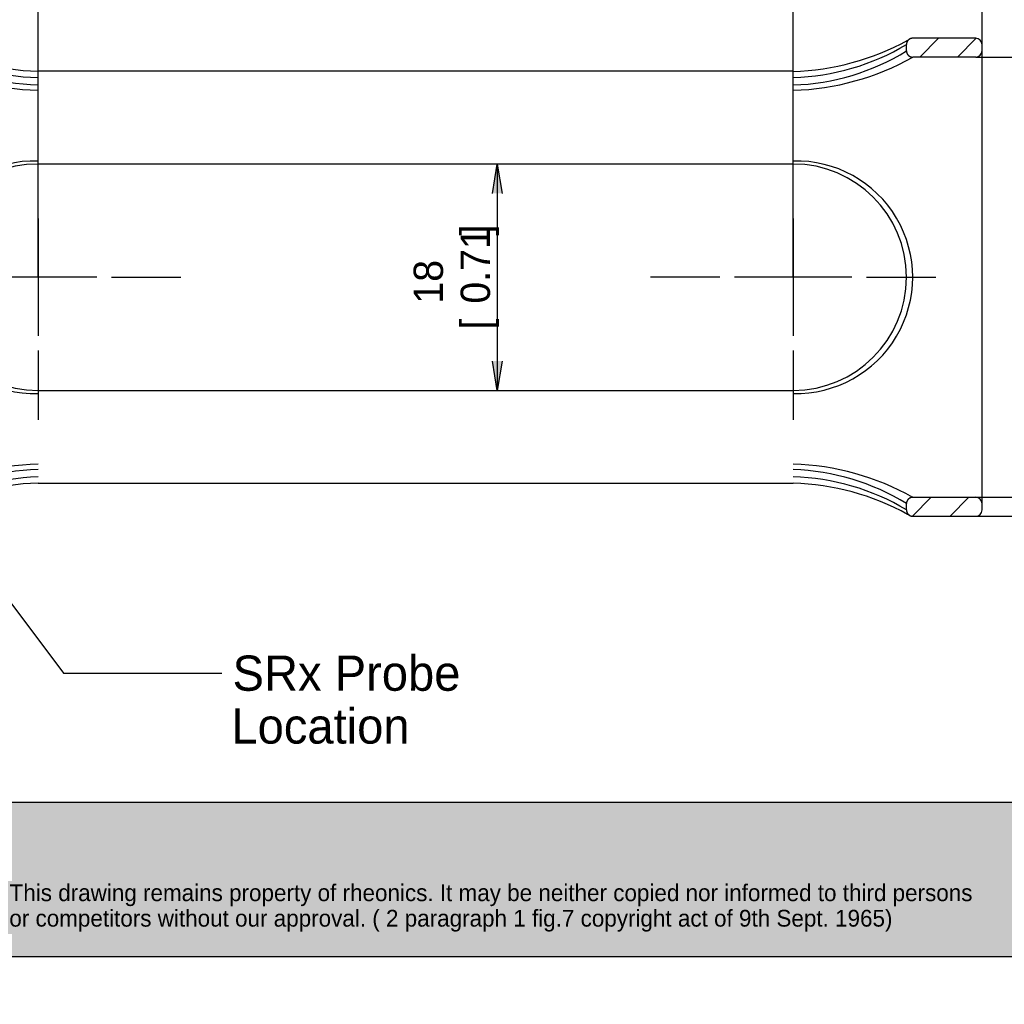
# Paper-space layout 'Layout1' of a CAD drawing. Extents: x -17 to 315, y -17 to 204.
# Tile 2 of 39: x 84 to 202, y 7 to 124. Entities that reach past the tile are written whole.
import ezdxf
from ezdxf.enums import TextEntityAlignment as Align

# ---------------------------------------------------------------- set-up
doc = ezdxf.new("R2010")
doc.units = 0
doc.linetypes.add('CENTER2', pattern=[28.575, 19.05, -3.175, 3.175, -3.175])
doc.layers.get('0').update_dxf_attribs({"linetype": 'CONTINUOUS'})
doc.layers.add('DEFAULT', color=7, linetype='CONTINUOUS')
doc.layers.add('SPS-HS-SRX', color=7, linetype='CONTINUOUS')
doc.styles.add('MtXpl_Solid_Edge_ISO', font='txt')
doc.styles.add('SEACAD_SOLID_EDGE_ISO', font='txt')
doc.styles.add('SEACAD_SOLID_EDGE_ISO1_SYM', font='txt')
doc.dimstyles.get("Standard").update_dxf_attribs({"dimtxt": 0.18, "dimasz": 0.18, "dimexe": 0.18, "dimexo": 0.0625, "dimgap": 0.09, "dimtad": 0, "dimtih": 1, "dimtoh": 1, "dimzin": 0, "dimcen": 0.09, "dimazin": 3, "dimtfac": 1, "dimtofl": 0, "dimtmove": 0, "dimatfit": 3})

# ---------------------------------------------------------------- blocks, each defined once
blk = doc.blocks.new('_DOT')
at = {"color": 0}
blk.add_line((0, 0), (-1, 0), dxfattribs=at)
at = {"color": 0, "const_width": 0.333}
blk.add_lwpolyline([(-0.1665, 0, 1), (0.1665, 0, 1)], format="xyb", close=True, dxfattribs=at)
blk = doc.blocks.new('*U61')
at = {"layer": 'DEFAULT', "color": 7, "linetype": 'BYBLOCK'}
blk.add_line((89.48, 46.2), (108.33, 46.2), dxfattribs=at)
blk.add_lwpolyline([(56.93, 89.58), (89.48, 46.2)], dxfattribs=at)
at = {"layer": 'DEFAULT', "color": 7, "linetype": 'CONTINUOUS', "xscale": 4.2, "yscale": 4.2, "zscale": 4.2, "rotation": 126.8867991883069}
blk.add_blockref('_DOT', (54.41, 92.94), dxfattribs=at)
at = {"layer": 'DEFAULT', "color": 7, "style": 'MtXpl_Solid_Edge_ISO'}
for s, p in [('SRx Probe', (109.62, 44.11)), ('Location', (109.48, 37.81))]:
    blk.add_text(s, height=4.2, dxfattribs=at).set_placement(p)
blk = doc.blocks.new('*X65')
at = {"color": 0}
for p, q in [((190.65, 64.93), (192.9, 67.18)), ((195.14, 64.93), (197.39, 67.18))]:
    blk.add_line(p, q, dxfattribs=at)
blk = doc.blocks.new('*X70')
at = {"color": 0}
for p, q in [((191.52, 119.68), (193.77, 121.93)), ((196.01, 119.68), (198.25, 121.92))]:
    blk.add_line(p, q, dxfattribs=at)
blk = doc.blocks.new('SE5')
at = {"layer": 'SPS-HS-SRX', "color": 7, "linetype": 'CONTINUOUS'}
for p, q in [((189.94, 120.43), (189.94, 121.18)), ((198.19, 121.93), (190.69, 121.93)), ((198.94, 120.43), (198.94, 121.18)), ((198.94, 66.43), (198.94, 120.43)), ((198.19, 119.68), (190.69, 119.68)), ((176.44, 117.99), (86.44, 117.99)), ((176.44, 106.93), (86.44, 106.93)), ((86.44, 79.93), (176.44, 79.93)), ((86.44, 68.86), (176.44, 68.86)), ((190.69, 67.18), (198.19, 67.18)), ((189.94, 65.68), (189.94, 66.43)), ((198.94, 65.68), (198.94, 66.43)), ((190.69, 64.93), (198.19, 64.93))]:
    blk.add_line(p, q, dxfattribs=at)
at = {"layer": 'SPS-HS-SRX', "color": 7}
for points in [[(190.69, 121.93, 0), (190.68, 121.93, 0), (190.67, 121.93, 0), (190.67, 121.92, 0), (190.66, 121.92, 0), (190.66, 121.92, 0), (190.65, 121.92, 0), (190.64, 121.92, 0), (190.64, 121.92, 0), (190.63, 121.92, 0), (190.62, 121.92, 0), (190.62, 121.92, 0), (190.61, 121.92, 0), (190.6, 121.92, 0), (190.6, 121.92, 0), (190.59, 121.92, 0), (190.59, 121.92, 0), (190.58, 121.92, 0), (190.57, 121.92, 0), (190.57, 121.92, 0), (190.56, 121.92, 0), (190.56, 121.91, 0), (190.55, 121.91, 0), (190.54, 121.91, 0), (190.54, 121.91, 0), (190.53, 121.91, 0), (190.53, 121.91, 0), (190.52, 121.91, 0), (190.51, 121.91, 0), (190.51, 121.9, 0), (190.5, 121.9, 0), (190.5, 121.9, 0), (190.49, 121.9, 0), (190.48, 121.9, 0), (190.48, 121.9, 0), (190.47, 121.89, 0), (190.47, 121.89, 0), (190.46, 121.89, 0), (190.46, 121.89, 0), (190.45, 121.89, 0), (190.44, 121.89, 0), (190.44, 121.88, 0), (190.43, 121.88, 0), (190.43, 121.88, 0), (190.42, 121.88, 0), (190.41, 121.87, 0), (190.41, 121.87, 0), (190.4, 121.87, 0), (190.4, 121.87, 0), (190.39, 121.86, 0), (190.39, 121.86, 0), (190.38, 121.86, 0), (190.37, 121.86, 0), (190.37, 121.86, 0), (190.36, 121.85, 0), (190.36, 121.85, 0), (190.35, 121.85, 0), (190.35, 121.84, 0), (190.34, 121.84, 0), (190.34, 121.84, 0), (190.33, 121.83, 0), (190.32, 121.83, 0), (190.32, 121.83, 0), (190.31, 121.83, 0), (190.31, 121.82, 0), (190.3, 121.82, 0), (190.3, 121.82, 0), (190.29, 121.81, 0), (190.29, 121.81, 0), (190.28, 121.81, 0), (190.28, 121.8, 0), (190.27, 121.8, 0), (190.27, 121.8, 0), (190.26, 121.79, 0), (190.26, 121.79, 0), (190.25, 121.79, 0), (190.25, 121.78, 0), (190.24, 121.78, 0), (190.24, 121.78, 0), (190.23, 121.77, 0), (190.23, 121.77, 0), (190.22, 121.77, 0), (190.22, 121.76, 0), (190.21, 121.76, 0), (190.21, 121.75, 0), (190.2, 121.75, 0), (190.2, 121.75, 0), (190.19, 121.74, 0), (190.19, 121.74, 0), (190.19, 121.73, 0), (190.18, 121.73, 0), (190.18, 121.72, 0), (190.17, 121.72, 0), (190.17, 121.72, 0), (190.16, 121.71, 0), (190.16, 121.71, 0), (190.15, 121.7, 0), (190.15, 121.7, 0), (190.15, 121.69, 0), (190.14, 121.69, 0), (190.14, 121.69, 0), (190.13, 121.68, 0), (190.13, 121.68, 0), (190.12, 121.67, 0), (190.12, 121.67, 0), (190.12, 121.66, 0), (190.11, 121.66, 0), (190.11, 121.65, 0), (190.1, 121.65, 0), (190.1, 121.64, 0), (190.1, 121.64, 0), (190.09, 121.64, 0), (190.09, 121.63, 0), (190.09, 121.62, 0), (190.08, 121.62, 0), (190.08, 121.61, 0), (190.07, 121.61, 0), (190.07, 121.61, 0), (190.07, 121.6, 0), (190.06, 121.59, 0), (190.06, 121.59, 0), (190.06, 121.58, 0), (190.05, 121.58, 0), (190.05, 121.57, 0), (190.05, 121.57, 0), (190.04, 121.56, 0), (190.04, 121.56, 0), (190.04, 121.55, 0), (190.03, 121.55, 0), (190.03, 121.54, 0), (190.03, 121.54, 0), (190.03, 121.53, 0), (190.02, 121.53, 0), (190.02, 121.52, 0), (190.02, 121.52, 0), (190.01, 121.51, 0), (190.01, 121.5, 0), (190.01, 121.5, 0), (190.01, 121.49, 0), (190, 121.49, 0), (190, 121.48, 0), (190, 121.48, 0), (190, 121.47, 0), (190, 121.47, 0), (189.99, 121.46, 0), (189.99, 121.45, 0), (189.99, 121.45, 0), (189.99, 121.44, 0), (189.98, 121.44, 0), (189.98, 121.43, 0), (189.98, 121.42, 0), (189.98, 121.42, 0), (189.97, 121.41, 0), (189.97, 121.41, 0), (189.97, 121.4, 0), (189.97, 121.39, 0), (189.97, 121.39, 0), (189.97, 121.38, 0), (189.96, 121.38, 0), (189.96, 121.37, 0), (189.96, 121.37, 0), (189.96, 121.36, 0), (189.96, 121.35, 0), (189.96, 121.35, 0), (189.96, 121.34, 0), (189.95, 121.34, 0), (189.95, 121.33, 0), (189.95, 121.32, 0), (189.95, 121.32, 0), (189.95, 121.31, 0), (189.95, 121.31, 0), (189.95, 121.3, 0), (189.94, 121.29, 0), (189.94, 121.29, 0), (189.94, 121.28, 0), (189.94, 121.28, 0), (189.94, 121.27, 0), (189.94, 121.26, 0), (189.94, 121.26, 0), (189.94, 121.25, 0), (189.94, 121.24, 0), (189.94, 121.24, 0), (189.94, 121.23, 0), (189.94, 121.22, 0), (189.94, 121.22, 0), (189.94, 121.21, 0), (189.94, 121.21, 0), (189.94, 121.2, 0), (189.94, 121.19, 0), (189.94, 121.19, 0), (189.94, 121.18, 0), (189.94, 121.18, 0)], [(189.94, 120.43, 0), (189.94, 120.42, 0), (189.94, 120.41, 0), (189.94, 120.41, 0), (189.94, 120.4, 0), (189.94, 120.39, 0), (189.94, 120.39, 0), (189.94, 120.38, 0), (189.94, 120.38, 0), (189.94, 120.37, 0), (189.94, 120.36, 0), (189.94, 120.36, 0), (189.94, 120.35, 0), (189.94, 120.34, 0), (189.94, 120.34, 0), (189.94, 120.33, 0), (189.94, 120.33, 0), (189.94, 120.32, 0), (189.94, 120.31, 0), (189.94, 120.31, 0), (189.95, 120.3, 0), (189.95, 120.3, 0), (189.95, 120.29, 0), (189.95, 120.28, 0), (189.95, 120.28, 0), (189.95, 120.27, 0), (189.95, 120.27, 0), (189.96, 120.26, 0), (189.96, 120.25, 0), (189.96, 120.25, 0), (189.96, 120.24, 0), (189.96, 120.24, 0), (189.96, 120.23, 0), (189.96, 120.22, 0), (189.97, 120.22, 0), (189.97, 120.21, 0), (189.97, 120.21, 0), (189.97, 120.2, 0), (189.97, 120.19, 0), (189.97, 120.19, 0), (189.98, 120.18, 0), (189.98, 120.18, 0), (189.98, 120.17, 0), (189.98, 120.17, 0), (189.99, 120.16, 0), (189.99, 120.15, 0), (189.99, 120.15, 0), (189.99, 120.14, 0), (189.99, 120.14, 0), (190, 120.13, 0), (190, 120.12, 0), (190, 120.12, 0), (190, 120.11, 0), (190.01, 120.11, 0), (190.01, 120.1, 0), (190.01, 120.1, 0), (190.01, 120.09, 0), (190.02, 120.09, 0), (190.02, 120.08, 0), (190.02, 120.08, 0), (190.03, 120.07, 0), (190.03, 120.06, 0), (190.03, 120.06, 0), (190.03, 120.05, 0), (190.04, 120.05, 0), (190.04, 120.04, 0), (190.04, 120.04, 0), (190.05, 120.03, 0), (190.05, 120.03, 0), (190.05, 120.02, 0), (190.06, 120.02, 0), (190.06, 120.01, 0), (190.06, 120.01, 0), (190.07, 120, 0), (190.07, 120, 0), (190.07, 119.99, 0), (190.08, 119.99, 0), (190.08, 119.98, 0), (190.09, 119.98, 0), (190.09, 119.97, 0), (190.09, 119.97, 0), (190.1, 119.96, 0), (190.1, 119.96, 0), (190.1, 119.95, 0), (190.11, 119.95, 0), (190.11, 119.94, 0), (190.12, 119.94, 0), (190.12, 119.93, 0), (190.12, 119.93, 0), (190.13, 119.92, 0), (190.13, 119.92, 0), (190.14, 119.92, 0), (190.14, 119.91, 0), (190.15, 119.91, 0), (190.15, 119.9, 0), (190.15, 119.9, 0), (190.16, 119.89, 0), (190.16, 119.89, 0), (190.17, 119.89, 0), (190.17, 119.88, 0), (190.18, 119.88, 0), (190.18, 119.87, 0), (190.18, 119.87, 0), (190.19, 119.86, 0), (190.19, 119.86, 0), (190.2, 119.86, 0), (190.2, 119.85, 0), (190.21, 119.85, 0), (190.21, 119.84, 0), (190.22, 119.84, 0), (190.22, 119.84, 0), (190.23, 119.83, 0), (190.23, 119.83, 0), (190.24, 119.83, 0), (190.24, 119.82, 0), (190.25, 119.82, 0), (190.25, 119.81, 0), (190.26, 119.81, 0), (190.26, 119.81, 0), (190.27, 119.8, 0), (190.27, 119.8, 0), (190.28, 119.8, 0), (190.28, 119.79, 0), (190.29, 119.79, 0), (190.29, 119.79, 0), (190.3, 119.78, 0), (190.3, 119.78, 0), (190.31, 119.78, 0), (190.31, 119.78, 0), (190.32, 119.77, 0), (190.32, 119.77, 0), (190.33, 119.77, 0), (190.34, 119.76, 0), (190.34, 119.76, 0), (190.35, 119.76, 0), (190.35, 119.75, 0), (190.36, 119.75, 0), (190.36, 119.75, 0), (190.37, 119.75, 0), (190.37, 119.74, 0), (190.38, 119.74, 0), (190.38, 119.74, 0), (190.39, 119.74, 0), (190.4, 119.73, 0), (190.4, 119.73, 0), (190.41, 119.73, 0), (190.41, 119.73, 0), (190.42, 119.72, 0), (190.43, 119.72, 0), (190.43, 119.72, 0), (190.44, 119.72, 0), (190.44, 119.72, 0), (190.45, 119.72, 0), (190.46, 119.71, 0), (190.46, 119.71, 0), (190.47, 119.71, 0), (190.47, 119.71, 0), (190.48, 119.71, 0), (190.48, 119.7, 0), (190.49, 119.7, 0), (190.5, 119.7, 0), (190.5, 119.7, 0), (190.51, 119.7, 0), (190.51, 119.7, 0), (190.52, 119.69, 0), (190.53, 119.69, 0), (190.53, 119.69, 0), (190.54, 119.69, 0), (190.54, 119.69, 0), (190.55, 119.69, 0), (190.56, 119.69, 0), (190.56, 119.69, 0), (190.57, 119.69, 0), (190.57, 119.68, 0), (190.58, 119.68, 0), (190.59, 119.68, 0), (190.59, 119.68, 0), (190.6, 119.68, 0), (190.6, 119.68, 0), (190.61, 119.68, 0), (190.62, 119.68, 0), (190.62, 119.68, 0), (190.63, 119.68, 0), (190.64, 119.68, 0), (190.64, 119.68, 0), (190.65, 119.68, 0), (190.66, 119.68, 0), (190.66, 119.68, 0), (190.67, 119.68, 0), (190.67, 119.68, 0), (190.68, 119.68, 0), (190.69, 119.68, 0)], [(190.69, 67.18, 0), (190.68, 67.18, 0), (190.67, 67.18, 0), (190.67, 67.18, 0), (190.66, 67.18, 0), (190.66, 67.17, 0), (190.65, 67.17, 0), (190.64, 67.17, 0), (190.64, 67.17, 0), (190.63, 67.17, 0), (190.62, 67.17, 0), (190.62, 67.17, 0), (190.61, 67.17, 0), (190.6, 67.17, 0), (190.6, 67.17, 0), (190.59, 67.17, 0), (190.59, 67.17, 0), (190.58, 67.17, 0), (190.57, 67.17, 0), (190.57, 67.17, 0), (190.56, 67.17, 0), (190.56, 67.16, 0), (190.55, 67.16, 0), (190.54, 67.16, 0), (190.54, 67.16, 0), (190.53, 67.16, 0), (190.53, 67.16, 0), (190.52, 67.16, 0), (190.51, 67.16, 0), (190.51, 67.15, 0), (190.5, 67.15, 0), (190.5, 67.15, 0), (190.49, 67.15, 0), (190.48, 67.15, 0), (190.48, 67.15, 0), (190.47, 67.14, 0), (190.47, 67.14, 0), (190.46, 67.14, 0), (190.46, 67.14, 0), (190.45, 67.14, 0), (190.44, 67.13, 0), (190.44, 67.13, 0), (190.43, 67.13, 0), (190.43, 67.13, 0), (190.42, 67.13, 0), (190.41, 67.12, 0), (190.41, 67.12, 0), (190.4, 67.12, 0), (190.4, 67.12, 0), (190.39, 67.11, 0), (190.39, 67.11, 0), (190.38, 67.11, 0), (190.37, 67.11, 0), (190.37, 67.1, 0), (190.36, 67.1, 0), (190.36, 67.1, 0), (190.35, 67.1, 0), (190.35, 67.09, 0), (190.34, 67.09, 0), (190.34, 67.09, 0), (190.33, 67.09, 0), (190.32, 67.08, 0), (190.32, 67.08, 0), (190.31, 67.08, 0), (190.31, 67.07, 0), (190.3, 67.07, 0), (190.3, 67.07, 0), (190.29, 67.06, 0), (190.29, 67.06, 0), (190.28, 67.06, 0), (190.28, 67.05, 0), (190.27, 67.05, 0), (190.27, 67.05, 0), (190.26, 67.04, 0), (190.26, 67.04, 0), (190.25, 67.04, 0), (190.25, 67.03, 0), (190.24, 67.03, 0), (190.24, 67.03, 0), (190.23, 67.02, 0), (190.23, 67.02, 0), (190.22, 67.02, 0), (190.22, 67.01, 0), (190.21, 67.01, 0), (190.21, 67, 0), (190.2, 67, 0), (190.2, 67, 0), (190.19, 66.99, 0), (190.19, 66.99, 0), (190.19, 66.98, 0), (190.18, 66.98, 0), (190.18, 66.98, 0), (190.17, 66.97, 0), (190.17, 66.97, 0), (190.16, 66.96, 0), (190.16, 66.96, 0), (190.15, 66.95, 0), (190.15, 66.95, 0), (190.15, 66.95, 0), (190.14, 66.94, 0), (190.14, 66.94, 0), (190.13, 66.93, 0), (190.13, 66.93, 0), (190.12, 66.92, 0), (190.12, 66.92, 0), (190.12, 66.91, 0), (190.11, 66.91, 0), (190.11, 66.9, 0), (190.1, 66.9, 0), (190.1, 66.89, 0), (190.1, 66.89, 0), (190.09, 66.88, 0), (190.09, 66.88, 0), (190.09, 66.87, 0), (190.08, 66.87, 0), (190.08, 66.86, 0), (190.07, 66.86, 0), (190.07, 66.85, 0), (190.07, 66.85, 0), (190.06, 66.84, 0), (190.06, 66.84, 0), (190.06, 66.83, 0), (190.05, 66.83, 0), (190.05, 66.82, 0), (190.05, 66.82, 0), (190.04, 66.81, 0), (190.04, 66.81, 0), (190.04, 66.8, 0), (190.03, 66.8, 0), (190.03, 66.79, 0), (190.03, 66.79, 0), (190.03, 66.78, 0), (190.02, 66.78, 0), (190.02, 66.77, 0), (190.02, 66.77, 0), (190.01, 66.76, 0), (190.01, 66.75, 0), (190.01, 66.75, 0), (190.01, 66.74, 0), (190, 66.74, 0), (190, 66.73, 0), (190, 66.73, 0), (190, 66.72, 0), (190, 66.71, 0), (189.99, 66.71, 0), (189.99, 66.7, 0), (189.99, 66.7, 0), (189.99, 66.69, 0), (189.98, 66.69, 0), (189.98, 66.68, 0), (189.98, 66.67, 0), (189.98, 66.67, 0), (189.97, 66.66, 0), (189.97, 66.66, 0), (189.97, 66.65, 0), (189.97, 66.65, 0), (189.97, 66.64, 0), (189.97, 66.63, 0), (189.96, 66.63, 0), (189.96, 66.62, 0), (189.96, 66.62, 0), (189.96, 66.61, 0), (189.96, 66.6, 0), (189.96, 66.6, 0), (189.96, 66.59, 0), (189.95, 66.59, 0), (189.95, 66.58, 0), (189.95, 66.57, 0), (189.95, 66.57, 0), (189.95, 66.56, 0), (189.95, 66.56, 0), (189.95, 66.55, 0), (189.94, 66.54, 0), (189.94, 66.54, 0), (189.94, 66.53, 0), (189.94, 66.52, 0), (189.94, 66.52, 0), (189.94, 66.51, 0), (189.94, 66.51, 0), (189.94, 66.5, 0), (189.94, 66.49, 0), (189.94, 66.49, 0), (189.94, 66.48, 0), (189.94, 66.48, 0), (189.94, 66.47, 0), (189.94, 66.46, 0), (189.94, 66.46, 0), (189.94, 66.45, 0), (189.94, 66.44, 0), (189.94, 66.44, 0), (189.94, 66.43, 0), (189.94, 66.43, 0)], [(189.94, 65.68, 0), (189.94, 65.67, 0), (189.94, 65.66, 0), (189.94, 65.66, 0), (189.94, 65.65, 0), (189.94, 65.64, 0), (189.94, 65.64, 0), (189.94, 65.63, 0), (189.94, 65.63, 0), (189.94, 65.62, 0), (189.94, 65.61, 0), (189.94, 65.61, 0), (189.94, 65.6, 0), (189.94, 65.6, 0), (189.94, 65.59, 0), (189.94, 65.58, 0), (189.94, 65.58, 0), (189.94, 65.57, 0), (189.94, 65.56, 0), (189.94, 65.56, 0), (189.95, 65.55, 0), (189.95, 65.55, 0), (189.95, 65.54, 0), (189.95, 65.53, 0), (189.95, 65.53, 0), (189.95, 65.52, 0), (189.95, 65.52, 0), (189.96, 65.51, 0), (189.96, 65.5, 0), (189.96, 65.5, 0), (189.96, 65.49, 0), (189.96, 65.49, 0), (189.96, 65.48, 0), (189.96, 65.47, 0), (189.97, 65.47, 0), (189.97, 65.46, 0), (189.97, 65.46, 0), (189.97, 65.45, 0), (189.97, 65.44, 0), (189.97, 65.44, 0), (189.98, 65.43, 0), (189.98, 65.43, 0), (189.98, 65.42, 0), (189.98, 65.42, 0), (189.99, 65.41, 0), (189.99, 65.4, 0), (189.99, 65.4, 0), (189.99, 65.39, 0), (189.99, 65.39, 0), (190, 65.38, 0), (190, 65.38, 0), (190, 65.37, 0), (190, 65.36, 0), (190.01, 65.36, 0), (190.01, 65.35, 0), (190.01, 65.35, 0), (190.01, 65.34, 0), (190.02, 65.34, 0), (190.02, 65.33, 0), (190.02, 65.33, 0), (190.03, 65.32, 0), (190.03, 65.31, 0), (190.03, 65.31, 0), (190.03, 65.3, 0), (190.04, 65.3, 0), (190.04, 65.29, 0), (190.04, 65.29, 0), (190.05, 65.28, 0), (190.05, 65.28, 0), (190.05, 65.27, 0), (190.06, 65.27, 0), (190.06, 65.26, 0), (190.06, 65.26, 0), (190.07, 65.25, 0), (190.07, 65.25, 0), (190.07, 65.24, 0), (190.08, 65.24, 0), (190.08, 65.23, 0), (190.09, 65.23, 0), (190.09, 65.22, 0), (190.09, 65.22, 0), (190.1, 65.21, 0), (190.1, 65.21, 0), (190.1, 65.2, 0), (190.11, 65.2, 0), (190.11, 65.19, 0), (190.12, 65.19, 0), (190.12, 65.18, 0), (190.12, 65.18, 0), (190.13, 65.17, 0), (190.13, 65.17, 0), (190.14, 65.17, 0), (190.14, 65.16, 0), (190.15, 65.16, 0), (190.15, 65.15, 0), (190.15, 65.15, 0), (190.16, 65.14, 0), (190.16, 65.14, 0), (190.17, 65.13, 0), (190.17, 65.13, 0), (190.18, 65.13, 0), (190.18, 65.12, 0), (190.18, 65.12, 0), (190.19, 65.11, 0), (190.19, 65.11, 0), (190.2, 65.11, 0), (190.2, 65.1, 0), (190.21, 65.1, 0), (190.21, 65.09, 0), (190.22, 65.09, 0), (190.22, 65.09, 0), (190.23, 65.08, 0), (190.23, 65.08, 0), (190.24, 65.08, 0), (190.24, 65.07, 0), (190.25, 65.07, 0), (190.25, 65.06, 0), (190.26, 65.06, 0), (190.26, 65.06, 0), (190.27, 65.05, 0), (190.27, 65.05, 0), (190.28, 65.05, 0), (190.28, 65.04, 0), (190.29, 65.04, 0), (190.29, 65.04, 0), (190.3, 65.03, 0), (190.3, 65.03, 0), (190.31, 65.03, 0), (190.31, 65.03, 0), (190.32, 65.02, 0), (190.32, 65.02, 0), (190.33, 65.02, 0), (190.34, 65.01, 0), (190.34, 65.01, 0), (190.35, 65.01, 0), (190.35, 65, 0), (190.36, 65, 0), (190.36, 65, 0), (190.37, 65, 0), (190.37, 64.99, 0), (190.38, 64.99, 0), (190.38, 64.99, 0), (190.39, 64.99, 0), (190.4, 64.98, 0), (190.4, 64.98, 0), (190.41, 64.98, 0), (190.41, 64.98, 0), (190.42, 64.98, 0), (190.43, 64.97, 0), (190.43, 64.97, 0), (190.44, 64.97, 0), (190.44, 64.97, 0), (190.45, 64.96, 0), (190.46, 64.96, 0), (190.46, 64.96, 0), (190.47, 64.96, 0), (190.47, 64.96, 0), (190.48, 64.96, 0), (190.48, 64.95, 0), (190.49, 64.95, 0), (190.5, 64.95, 0), (190.5, 64.95, 0), (190.51, 64.95, 0), (190.51, 64.95, 0), (190.52, 64.94, 0), (190.53, 64.94, 0), (190.53, 64.94, 0), (190.54, 64.94, 0), (190.54, 64.94, 0), (190.55, 64.94, 0), (190.56, 64.94, 0), (190.56, 64.94, 0), (190.57, 64.94, 0), (190.57, 64.93, 0), (190.58, 64.93, 0), (190.59, 64.93, 0), (190.59, 64.93, 0), (190.6, 64.93, 0), (190.6, 64.93, 0), (190.61, 64.93, 0), (190.62, 64.93, 0), (190.62, 64.93, 0), (190.63, 64.93, 0), (190.64, 64.93, 0), (190.64, 64.93, 0), (190.65, 64.93, 0), (190.66, 64.93, 0), (190.66, 64.93, 0), (190.67, 64.93, 0), (190.67, 64.93, 0), (190.68, 64.93, 0), (190.69, 64.93, 0)], [(190.3, 65.03, 0), (190.3, 65.03, 0), (190.3, 65.03, 0), (190.3, 65.03, 0), (190.3, 65.03, 0), (190.3, 65.03, 0), (190.29, 65.03, 0), (190.29, 65.03, 0), (190.29, 65.03, 0), (190.29, 65.04, 0), (190.29, 65.04, 0), (190.29, 65.04, 0), (190.29, 65.04, 0), (190.29, 65.04, 0), (190.29, 65.04, 0), (190.29, 65.04, 0), (190.28, 65.04, 0), (190.28, 65.04, 0), (190.28, 65.04, 0), (190.28, 65.04, 0), (190.28, 65.04, 0), (190.28, 65.04, 0), (190.28, 65.04, 0), (190.28, 65.04, 0), (190.28, 65.04, 0), (190.27, 65.04, 0), (190.27, 65.05, 0), (190.27, 65.05, 0), (190.27, 65.05, 0), (190.27, 65.05, 0), (190.27, 65.05, 0), (190.27, 65.05, 0), (190.26, 65.05, 0), (190.26, 65.05, 0), (190.26, 65.05, 0), (190.26, 65.05, 0), (190.26, 65.05, 0), (190.26, 65.05, 0), (190.26, 65.05, 0), (190.26, 65.05, 0), (190.25, 65.05, 0), (190.25, 65.06, 0), (190.25, 65.06, 0), (190.25, 65.06, 0), (190.25, 65.06, 0), (190.25, 65.06, 0), (190.25, 65.06, 0), (190.24, 65.06, 0), (190.24, 65.06, 0), (190.24, 65.06, 0), (190.24, 65.06, 0), (190.24, 65.06, 0), (190.24, 65.06, 0), (190.24, 65.06, 0), (190.23, 65.07, 0), (190.23, 65.07, 0), (190.23, 65.07, 0), (190.23, 65.07, 0), (190.23, 65.07, 0), (190.22, 65.07, 0), (190.22, 65.07, 0), (190.22, 65.07, 0), (190.22, 65.07, 0), (190.22, 65.07, 0), (190.22, 65.07, 0), (190.22, 65.07, 0), (190.21, 65.08, 0), (190.21, 65.08, 0), (190.21, 65.08, 0), (190.21, 65.08, 0), (190.21, 65.08, 0), (190.2, 65.08, 0), (190.2, 65.08, 0), (190.2, 65.08, 0), (190.2, 65.08, 0), (190.2, 65.08, 0), (190.19, 65.09, 0), (190.19, 65.09, 0), (190.19, 65.09, 0), (190.19, 65.09, 0), (190.19, 65.09, 0), (190.19, 65.09, 0), (190.18, 65.09, 0), (190.18, 65.09, 0), (190.18, 65.09, 0), (190.18, 65.09, 0), (190.18, 65.1, 0), (190.17, 65.1, 0), (190.17, 65.1, 0), (190.17, 65.1, 0), (190.17, 65.1, 0), (190.16, 65.1, 0), (190.16, 65.1, 0), (190.16, 65.1, 0), (190.16, 65.1, 0), (190.16, 65.1, 0), (190.16, 65.11, 0), (190.15, 65.11, 0), (190.15, 65.11, 0), (190.15, 65.11, 0), (190.15, 65.11, 0), (190.14, 65.11, 0), (190.14, 65.11, 0), (190.14, 65.11, 0), (190.14, 65.11, 0), (190.13, 65.12, 0), (190.13, 65.12, 0), (190.13, 65.12, 0), (190.13, 65.12, 0), (190.13, 65.12, 0), (190.12, 65.12, 0), (190.12, 65.12, 0), (190.12, 65.12, 0), (190.12, 65.13, 0), (190.11, 65.13, 0), (190.11, 65.13, 0), (190.11, 65.13, 0), (190.11, 65.13, 0), (190.1, 65.13, 0), (190.1, 65.13, 0), (190.1, 65.13, 0), (190.1, 65.14, 0), (190.09, 65.14, 0), (190.09, 65.14, 0), (190.09, 65.14, 0), (190.09, 65.14, 0), (190.09, 65.14, 0), (190.08, 65.14, 0)]]:
    blk.add_polyline3d(points, dxfattribs=at)
at = {"layer": 'SPS-HS-SRX', "color": 7, "linetype": 'CONTINUOUS'}
for centre, radius, start, end in [((87.24, 147.82), 29.84, 241.0381, 268.4564), ((87.21, 145), 27.78, 239.0731, 268.4007), ((175.67, 147.66), 29.69, 271.4701, 299.0396), ((175.59, 145.25), 28.02, 271.7319, 300.7942), ((179.49, 142.64), 23.45, 297.5166, 297.5183), ((198.19, 121.18), 0.75, 0, 90), ((87.34, 143.81), 27.47, 238.3651, 268.1067), ((175.61, 143.55), 27.21, 271.7474, 301.7809), ((198.19, 120.43), 0.75, 270, 0), ((87.27, 146.39), 30.68, 240.5451, 268.4412), ((175.55, 146.56), 30.85, 271.6376, 299.3761), ((86.05, 93.43), 13.86, 88.409, 271.591), ((86.44, 93.43), 13.5, 90, 270), ((176.82, 93.43), 13.86, 268.409, 91.591), ((176.44, 93.43), 13.5, 270, 90), ((87.32, 40.3), 30.85, 91.6376, 119.3761), ((87.27, 43.3), 27.21, 91.7474, 121.7809), ((175.6, 40.46), 30.68, 60.5451, 88.4412), ((175.53, 43.04), 27.47, 58.3651, 88.1067), ((87.28, 41.6), 28.02, 91.7319, 120.7942), ((175.66, 41.85), 27.78, 59.0731, 88.4007), ((87.2, 39.19), 29.69, 91.4701, 119.0396), ((175.63, 39.03), 29.84, 61.0381, 88.4564), ((198.19, 66.43), 0.75, 0, 90), ((198.19, 65.68), 0.75, 270, 0)]:
    blk.add_arc(centre, radius, start, end, dxfattribs=at)
for name in ['*X70', '*X65']:
    blk.add_blockref(name, (0, 0), dxfattribs=at)
blk = doc.blocks.new('SEANNOT_GROUP5')
at = {"layer": 'DEFAULT', "color": 7, "linetype": 'CENTER2'}
for p, q in [((176.44, 102.18), (176.44, 110.43)), ((176.44, 100.43), (176.44, 86.43)), ((167.69, 93.43), (159.44, 93.43)), ((183.44, 93.43), (169.44, 93.43)), ((185.19, 93.43), (193.44, 93.43)), ((176.44, 84.68), (176.44, 76.43))]:
    blk.add_line(p, q, dxfattribs=at)
blk = doc.blocks.new('SEANNOT_GROUP6')
at = {"layer": 'DEFAULT', "color": 7, "linetype": 'CENTER2'}
for p, q in [((86.44, 102.18), (86.44, 110.43)), ((86.44, 100.43), (86.44, 86.43)), ((77.69, 93.43), (69.44, 93.43)), ((93.44, 93.43), (79.44, 93.43)), ((95.19, 93.43), (103.44, 93.43)), ((86.44, 84.68), (86.44, 76.43))]:
    blk.add_line(p, q, dxfattribs=at)
blk = doc.blocks.new('*U71')
at = {"layer": 'DEFAULT', "color": 7, "linetype": 'CONTINUOUS'}
for p, q in [((86.44, 133.73), (89.94, 134.31)), ((89.94, 134.31), (89.94, 133.73)), ((89.94, 133.15), (86.44, 133.73)), ((89.94, 133.73), (89.94, 133.15))]:
    blk.add_line(p, q, dxfattribs=at)
at = {"layer": 'DEFAULT', "color": 7, "linetype": 'CONTINUOUS', "extrusion": (0, 0, -1)}
for points in [[(-89.94, 134.31), (-89.94, 133.73), (-86.44, 133.73)], [(-86.44, 133.73), (-89.94, 133.73), (-89.94, 133.15)]]:
    blk.add_solid(points, dxfattribs=at)
blk = doc.blocks.new('*U72')
at = {"layer": 'DEFAULT', "color": 7, "linetype": 'CONTINUOUS'}
for p, q in [((172.94, 134.31), (176.44, 133.73)), ((172.94, 133.73), (172.94, 134.31)), ((176.44, 133.73), (172.94, 133.15)), ((172.94, 133.15), (172.94, 133.73))]:
    blk.add_line(p, q, dxfattribs=at)
at = {"layer": 'DEFAULT', "color": 7, "linetype": 'CONTINUOUS', "extrusion": (0, 0, -1)}
for points in [[(-172.94, 134.31), (-176.44, 133.73), (-172.94, 133.73)], [(-172.94, 133.73), (-176.44, 133.73), (-172.94, 133.15)]]:
    blk.add_solid(points, dxfattribs=at)
blk = doc.blocks.new('DMBLK63')
at = {"layer": 'DEFAULT', "color": 7, "linetype": 'CONTINUOUS'}
for p, q in [((86.44, 93.43), (86.44, 135.48)), ((176.44, 93.43), (176.44, 135.48)), ((86.44, 133.73), (176.44, 133.73))]:
    blk.add_line(p, q, dxfattribs=at)
for name in ['*U71', '*U72']:
    blk.add_blockref(name, (0, 0), dxfattribs=at)
at = {"layer": 'DEFAULT', "color": 7, "linetype": 'CONTINUOUS', "style": 'SEACAD_SOLID_EDGE_ISO'}
for s, p in [('60', (128.09, 143.71)), ('[', (124.99, 138.11)), ('2.36', (128.09, 138.11)), (']', (136.61, 138.11))]:
    blk.add_text(s, height=3.5, dxfattribs=at).set_placement(p, align=Align.TOP_LEFT)
blk = doc.blocks.new('*U73')
at = {"layer": 'DEFAULT', "color": 7, "linetype": 'CONTINUOUS'}
for p, q in [((140.59, 103.43), (141.17, 106.93)), ((141.17, 106.93), (141.75, 103.43))]:
    blk.add_line(p, q, dxfattribs=at)
at = {"layer": 'DEFAULT', "color": 7, "linetype": 'CONTINUOUS', "extrusion": (0, 0, -1)}
blk.add_solid([(-141.17, 106.93), (-141.75, 103.43), (-140.59, 103.43)], dxfattribs=at)
blk = doc.blocks.new('*U74')
at = {"layer": 'DEFAULT', "color": 7, "linetype": 'CONTINUOUS'}
for p, q in [((141.17, 79.93), (140.59, 83.43)), ((141.75, 83.43), (141.17, 79.93))]:
    blk.add_line(p, q, dxfattribs=at)
at = {"layer": 'DEFAULT', "color": 7, "linetype": 'CONTINUOUS', "extrusion": (0, 0, -1)}
blk.add_solid([(-140.59, 83.43), (-141.75, 83.43), (-141.17, 79.93)], dxfattribs=at)
blk = doc.blocks.new('DMBLK64')
at = {"layer": 'DEFAULT', "color": 7, "linetype": 'CONTINUOUS'}
blk.add_line((141.17, 106.93), (141.17, 79.93), dxfattribs=at)
for name in ['*U73', '*U74']:
    blk.add_blockref(name, (0, 0), dxfattribs=at)
at = {"layer": 'DEFAULT', "color": 7, "linetype": 'CONTINUOUS', "style": 'SEACAD_SOLID_EDGE_ISO'}
for s, p in [(']', (136.8, 98.4)), ('0.71', (136.8, 90.28)), ('18', (131.2, 90.28)), ('[', (136.8, 87.18))]:
    blk.add_text(s, height=3.5, rotation=90, dxfattribs=at).set_placement(p, align=Align.TOP_LEFT)
blk = doc.blocks.new('*U75')
at = {"layer": 'DEFAULT', "color": 7, "linetype": 'CONTINUOUS'}
for p, q in [((213.15, 116.18), (213.73, 119.68)), ((213.73, 119.68), (214.32, 116.18))]:
    blk.add_line(p, q, dxfattribs=at)
at = {"layer": 'DEFAULT', "color": 7, "linetype": 'CONTINUOUS', "extrusion": (0, 0, -1)}
blk.add_solid([(-213.73, 119.68), (-214.32, 116.18), (-213.15, 116.18)], dxfattribs=at)
blk = doc.blocks.new('*U76')
at = {"layer": 'DEFAULT', "color": 7, "linetype": 'CONTINUOUS'}
for p, q in [((213.73, 67.18), (213.15, 70.68)), ((214.32, 70.68), (213.73, 67.18))]:
    blk.add_line(p, q, dxfattribs=at)
at = {"layer": 'DEFAULT', "color": 7, "linetype": 'CONTINUOUS', "extrusion": (0, 0, -1)}
blk.add_solid([(-213.15, 70.68), (-214.32, 70.68), (-213.73, 67.18)], dxfattribs=at)
blk = doc.blocks.new('DMBLK65')
at = {"layer": 'DEFAULT', "color": 7, "linetype": 'CONTINUOUS'}
for p, q in [((198.19, 119.68), (215.48, 119.68)), ((213.73, 119.68), (213.73, 67.18)), ((194.44, 67.18), (215.48, 67.18))]:
    blk.add_line(p, q, dxfattribs=at)
for name in ['*U75', '*U76']:
    blk.add_blockref(name, (0, 0), dxfattribs=at)
for s, style, p in [(']', 'SEACAD_SOLID_EDGE_ISO', (209.36, 101.45)), ('1.38', 'SEACAD_SOLID_EDGE_ISO', (209.36, 93.58)), ('35', 'SEACAD_SOLID_EDGE_ISO', (203.76, 93.58)), ('[', 'SEACAD_SOLID_EDGE_ISO', (209.36, 90.47)), ('O', 'SEACAD_SOLID_EDGE_ISO1_SYM', (209.36, 84.13))]:
    blk.add_text(s, height=3.5, rotation=90, dxfattribs=dict(at, style=style)).set_placement(p, align=Align.TOP_LEFT)
blk = doc.blocks.new('*U77')
at = {"layer": 'DEFAULT', "color": 7, "linetype": 'CONTINUOUS'}
for p, q in [((213.15, 61.43), (213.73, 64.93)), ((213.73, 64.93), (214.32, 61.43))]:
    blk.add_line(p, q, dxfattribs=at)
at = {"layer": 'DEFAULT', "color": 7, "linetype": 'CONTINUOUS', "extrusion": (0, 0, -1)}
blk.add_solid([(-213.73, 64.93), (-214.32, 61.43), (-213.15, 61.43)], dxfattribs=at)
blk = doc.blocks.new('*U78')
at = {"layer": 'DEFAULT', "color": 7, "linetype": 'CONTINUOUS'}
for p, q in [((213.73, 67.18), (213.15, 70.68)), ((214.32, 70.68), (213.73, 67.18))]:
    blk.add_line(p, q, dxfattribs=at)
at = {"layer": 'DEFAULT', "color": 7, "linetype": 'CONTINUOUS', "extrusion": (0, 0, -1)}
blk.add_solid([(-213.15, 70.68), (-214.32, 70.68), (-213.73, 67.18)], dxfattribs=at)
blk = doc.blocks.new('DMBLK66')
at = {"layer": 'DEFAULT', "color": 7, "linetype": 'CONTINUOUS'}
for p, q in [((213.73, 40.15), (213.73, 74.18)), ((198.19, 67.18), (215.48, 67.18)), ((198.19, 64.93), (215.48, 64.93))]:
    blk.add_line(p, q, dxfattribs=at)
for name in ['*U78', '*U77']:
    blk.add_blockref(name, (0, 0), dxfattribs=at)
at = {"layer": 'DEFAULT', "color": 7, "linetype": 'CONTINUOUS', "style": 'SEACAD_SOLID_EDGE_ISO'}
for s, p in [(']', (209.36, 53.15)), ('0.06', (209.36, 44.48)), ('1.5', (203.76, 44.48)), ('[', (209.36, 41.38))]:
    blk.add_text(s, height=3.5, rotation=90, dxfattribs=at).set_placement(p, align=Align.TOP_LEFT)
blk = doc.blocks.new('*U85')
at = {"layer": 'DEFAULT', "color": 7, "linetype": 'CONTINUOUS'}
for p, q in [((33.17, 147.41), (36.67, 148)), ((36.67, 148), (36.67, 147.41)), ((36.67, 146.83), (33.17, 147.41)), ((36.67, 147.41), (36.67, 146.83))]:
    blk.add_line(p, q, dxfattribs=at)
at = {"layer": 'DEFAULT', "color": 7, "linetype": 'CONTINUOUS', "extrusion": (0, 0, -1)}
for points in [[(-36.67, 148), (-36.67, 147.41), (-33.17, 147.41)], [(-33.17, 147.41), (-36.67, 147.41), (-36.67, 146.83)]]:
    blk.add_solid(points, dxfattribs=at)
blk = doc.blocks.new('*U86')
at = {"layer": 'DEFAULT', "color": 7, "linetype": 'CONTINUOUS'}
for p, q in [((195.44, 148), (198.94, 147.41)), ((195.44, 147.41), (195.44, 148)), ((198.94, 147.41), (195.44, 146.83)), ((195.44, 146.83), (195.44, 147.41))]:
    blk.add_line(p, q, dxfattribs=at)
at = {"layer": 'DEFAULT', "color": 7, "linetype": 'CONTINUOUS', "extrusion": (0, 0, -1)}
for points in [[(-195.44, 148), (-198.94, 147.41), (-195.44, 147.41)], [(-195.44, 147.41), (-198.94, 147.41), (-195.44, 146.83)]]:
    blk.add_solid(points, dxfattribs=at)
blk = doc.blocks.new('DMBLK70')
at = {"layer": 'DEFAULT', "color": 7, "linetype": 'CONTINUOUS'}
for p, q in [((33.17, 115.93), (33.17, 149.16)), ((198.94, 120.43), (198.94, 149.16)), ((33.17, 147.41), (198.94, 147.41))]:
    blk.add_line(p, q, dxfattribs=at)
for name in ['*U85', '*U86']:
    blk.add_blockref(name, (0, 0), dxfattribs=at)
at = {"layer": 'DEFAULT', "color": 7, "linetype": 'CONTINUOUS', "style": 'SEACAD_SOLID_EDGE_ISO'}
for s, p in [('110.5', (112.83, 157.39)), ('[', (109.73, 151.79)), ('4.35', (112.83, 151.79)), (']', (121.1, 151.79))]:
    blk.add_text(s, height=3.5, dxfattribs=at).set_placement(p, align=Align.TOP_LEFT)
blk = doc.blocks.new('*U87')
at = {"layer": 'DEFAULT', "color": 7, "linetype": 'CONTINUOUS'}
for p, q in [((0, -18.48), (0, 0)), ((207.88, 0), (207.88, -18.48))]:
    blk.add_line(p, q, dxfattribs=at)
at = {"layer": 'DEFAULT', "color": 7, "linetype": 'CONTINUOUS', "extrusion": (0, 0, -1)}
for points in [[(0, 0), (-207.88, -18.48), (0, -18.48)], [(0, 0), (-207.88, 0), (-207.88, -18.48)]]:
    blk.add_solid(points, dxfattribs=at)
blk = doc.blocks.new('*U88')
at = {"layer": 'DEFAULT', "color": 7}
blk.add_text('Protected by US and International patents granted and pending', height=2, dxfattribs=at).set_placement((4.33, -23.44))
blk = doc.blocks.new('*U91')
at = {"layer": 'DEFAULT', "color": 7}
for s, p in [('This drawing remains property of rheonics. It may be neither copied nor informed to third persons', (82.81, -11.82)), ('or competitors without our approval. ( 2 paragraph 1 fig.7 copyright act of 9th Sept. 1965)', (82.78, -14.86))]:
    blk.add_text(s, height=2, dxfattribs=at).set_placement(p)
blk = doc.blocks.new('BLOCK1')
at = {"layer": 'DEFAULT', "color": 7, "linetype": 'CONTINUOUS'}
for p, q in [((0, 0), (207.88, 0)), ((207.88, -18.48), (0, -18.48))]:
    blk.add_line(p, q, dxfattribs=at)
for name in ['*U91', '*U88']:
    blk.add_blockref(name, (0, 0))
blk.add_blockref('*U87', (0, 0), dxfattribs=at)

psp = doc.layouts.get("Layout1")

# ---------------------------------------------------------------- block references
psp.add_blockref('*U61', (0, 0))
at = {"layer": 'DEFAULT'}
for name in ['SE5', 'SEANNOT_GROUP6', 'SEANNOT_GROUP5']:
    psp.add_blockref(name, (0, 0), dxfattribs=at)
at = {"layer": 'DEFAULT', "color": 7}
psp.add_blockref('BLOCK1', (0.233, 30.843), dxfattribs=at)

# ---------------------------------------------------------------- dimensions: what is measured, and where the dimension line sits
at = {"layer": 'DEFAULT', "color": 7, "linetype": 'CONTINUOUS'}
dim = psp.add_linear_dim(base=(198.936, 147.414), p1=(33.166, 115.926), p2=(198.936, 120.426), text='\\A1;<>', dimstyle='Standard', override={"dimpost": '\\X'}, dxfattribs=at)
dim.commit()
dim.dimension.update_dxf_attribs({"geometry": 'DMBLK70', "text_midpoint": (116.051, 147.414), "dimtype": 128})
for base, p1, p2, angle, text, picture, middle, dimtype in [((86.436, 133.731), (86.436, 93.426), (176.436, 93.426), 0, '\\A1;<>', 'DMBLK63', (131.436, 133.731), 129), ((213.733, 67.176), (190.686, 119.676), (194.436, 67.176), 90, '\\A1;%%C <>', 'DMBLK65', (213.733, 93.426), 128), ((141.17, 106.926), (176.436, 106.926), (176.436, 79.926), 270, '\\A1;<>', 'DMBLK64', (141.17, 93.426), 129), ((213.733, 64.926), (198.186, 64.926), (198.186, 67.176), 90, '\\A1;<>', 'DMBLK66', (213.733, 55.65), 129)]:
    dim = psp.add_linear_dim(base=base, p1=p1, p2=p2, angle=angle, text=text, dimstyle='Standard', override={"dimpost": '\\X'}, dxfattribs=at)
    dim.commit()
    dim.dimension.update_dxf_attribs({"geometry": picture, "text_midpoint": middle, "dimtype": dimtype})

doc.saveas('drawing.dxf')
